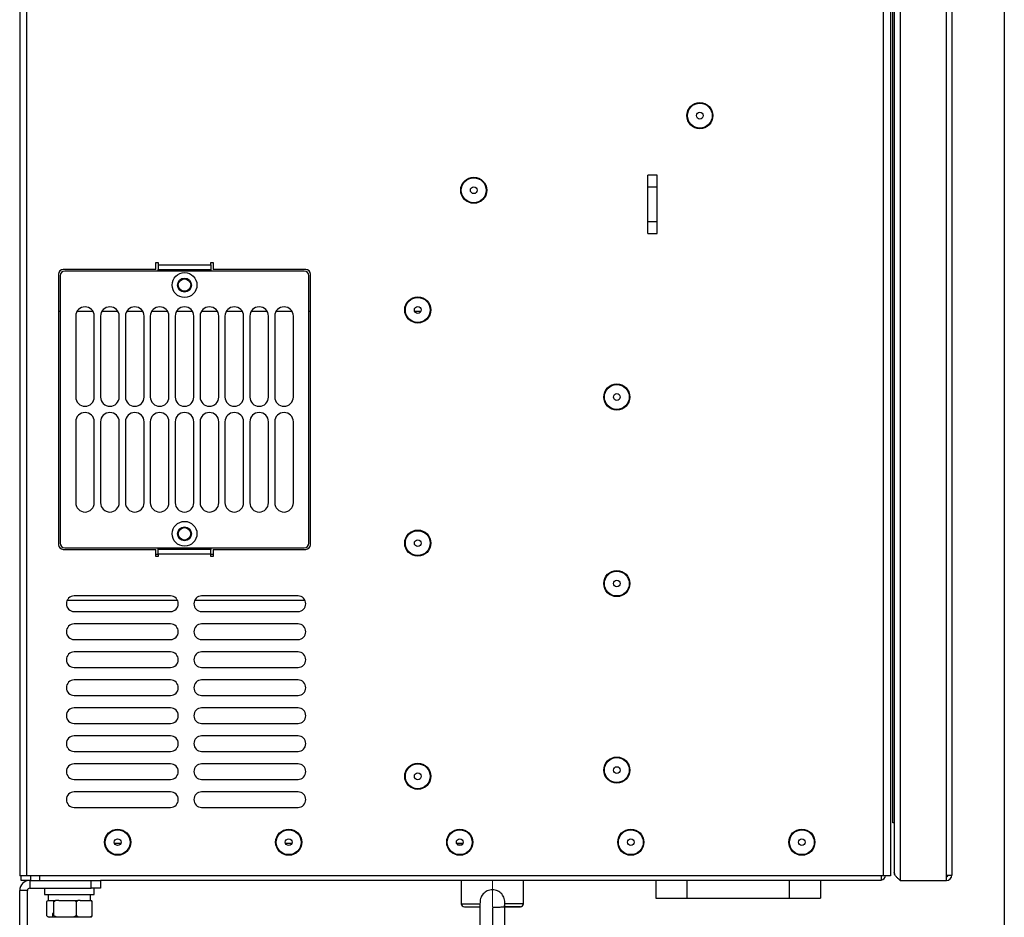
# Model space of a CAD drawing. Header units: millimetres. Extents: x -415 to 5, y -292 to 5.
# Tile 38 of 72: x -227 to -164, y -182 to -124. Entities that reach past the tile are written whole.
import ezdxf

# ---------------------------------------------------------------- set-up
doc = ezdxf.new("R2010")
doc.units = ezdxf.units.MM
doc.header["$MEASUREMENT"] = 0
doc.linetypes.add('CENTERX2', pattern=[20.32, 12.7, -2.54, 2.54, -2.54])
doc.layers.add('中心线', color=1, linetype='CENTERX2')
doc.layers.add('实线', color=2, linetype='Continuous', lineweight=25)
doc.styles.add('SLDTEXTSTYLE16', font='ARIAL.TTF', dxfattribs={"width": 0.948})
doc.dimstyles.new('SLDDIMSTYLE0', dxfattribs={"dimtxt": 3.5, "dimasz": 2.8, "dimexe": 0, "dimexo": 0.0625, "dimgap": 0.875, "dimtad": 2, "dimlfac": 5, "dimrnd": 1e-09, "dimzin": 12, "dimdsep": 46, "dimtxsty": 'SLDTEXTSTYLE16', "dimsah": 1, "dimcen": 0.09, "dimadec": 0, "dimazin": 3, "dimtfac": 1, "dimtofl": 0, "dimtmove": 0, "dimatfit": 3, "dimfxl": 1, "dimfrac": 2, "dimtolj": 1, "dimtzin": 12, "dimarcsym": 0})

# ---------------------------------------------------------------- blocks, each defined once
blk = doc.blocks.new('*D46')
at = {"color": 0, "linetype": 'Continuous', "lineweight": -2}
for p, q in [((-196.56, -181.287), (-196.56, -195.285)), ((-226.96, -184.574), (-226.96, -195.285)), ((-199.36, -195.285), (-224.16, -195.285))]:
    blk.add_line(p, q, dxfattribs=at)
at = {"color": 0}
for points in [[(-224.16, -194.818), (-224.16, -195.752), (-226.96, -195.285)], [(-199.36, -195.752), (-199.36, -194.818), (-196.56, -195.285)]]:
    blk.add_solid(points, dxfattribs=at)
at = {"layer": 'Defpoints', "color": 0}
for p in [(-196.56, -181.225), (-226.96, -184.512), (-226.96, -195.285)]:
    blk.add_point(p, dxfattribs=at)
at = {"color": 0, "lineweight": 18, "insert": (-211.075, -196.16), "char_height": 3.5, "attachment_point": 2, "style": 'SLDTEXTSTYLE16'}
blk.add_mtext('\\A1;152', dxfattribs=at)
blk = doc.blocks.new('*D48')
at = {"color": 0, "linetype": 'Continuous', "lineweight": -2}
for p, q in [((-163.641, -84.657), (-163.641, -202.712)), ((-226.96, -184.574), (-226.96, -202.712)), ((-224.16, -202.712), (-166.441, -202.712))]:
    blk.add_line(p, q, dxfattribs=at)
at = {"color": 0}
for points in [[(-224.16, -202.245), (-224.16, -203.178), (-226.96, -202.712)], [(-166.441, -203.178), (-166.441, -202.245), (-163.641, -202.712)]]:
    blk.add_solid(points, dxfattribs=at)
at = {"layer": 'Defpoints', "color": 0}
for p in [(-163.641, -84.595), (-226.96, -184.512), (-163.641, -202.712)]:
    blk.add_point(p, dxfattribs=at)
at = {"color": 0, "lineweight": 18, "insert": (-193.651, -203.587), "char_height": 3.5, "attachment_point": 2, "style": 'SLDTEXTSTYLE16'}
blk.add_mtext('\\A1;317', dxfattribs=at)

msp = doc.modelspace()

# ---------------------------------------------------------------- linework, layer by layer
at = {"layer": '中心线', "color": 7, "linetype": 'CENTERX2', "lineweight": 18}
for p, q in [((-198.5602, -179.5117), (-194.5602, -179.5117)), ((-196.5602, -179.5117), (-196.5602, -181.2247))]:
    msp.add_line(p, q, dxfattribs=at)
at = {"layer": '实线', "color": 7, "linetype": 'Continuous', "lineweight": 25}
for p, q in [((-226.9602, -63.2117), (-226.9602, -179.2117)), ((-226.5129, -63.2117), (-226.5129, -179.2117)), ((-171.4075, -179.2117), (-171.4075, -63.2117)), ((-170.9602, -63.2117), (-170.9602, -179.2117)), ((-170.8129, -175.8117), (-170.8129, -66.6117)), ((-170.7202, -105.0117), (-170.7202, -178.9829)), ((-170.3329, -105.0117), (-170.3329, -179.5117)), ((-167.3602, -179.1717), (-167.3602, -105.0117)), ((-167.0202, -105.0117), (-167.0202, -179.1717)), ((-185.9602, -134.1315), (-186.5602, -134.1315)), ((-186.5602, -137.8918), (-186.5602, -134.1315)), ((-185.9602, -137.8918), (-185.9602, -134.1315)), ((-186.5602, -134.8833), (-185.9602, -134.8833)), ((-185.9602, -137.1401), (-186.5602, -137.1401)), ((-186.5602, -137.8918), (-185.9602, -137.8918)), ((-218.2102, -140.2117), (-218.2102, -139.7617)), ((-218.2102, -139.7617), (-218.0602, -139.7617)), ((-218.0602, -139.7617), (-218.0602, -139.9117)), ((-218.0602, -139.9117), (-214.6602, -139.9117)), ((-218.0602, -139.9117), (-218.0602, -140.2117)), ((-214.6602, -139.9117), (-214.6602, -139.7617)), ((-214.6602, -139.7617), (-214.5102, -139.7617)), ((-214.6602, -139.9117), (-214.6602, -140.2117)), ((-214.5102, -139.7617), (-214.5102, -140.2117)), ((-224.4602, -140.5117), (-224.4602, -157.9117)), ((-218.2102, -140.2117), (-224.1602, -140.2117)), ((-208.6602, -140.3117), (-224.0602, -140.3117)), ((-218.0602, -140.2117), (-214.6602, -140.2117)), ((-218.0602, -140.3117), (-218.0602, -140.2117)), ((-214.6602, -140.2117), (-214.6602, -140.3117)), ((-208.5602, -140.2117), (-214.5102, -140.2117)), ((-208.2602, -157.9117), (-208.2602, -140.5117)), ((-224.3602, -140.6117), (-224.3602, -157.8117)), ((-208.3602, -157.8117), (-208.3602, -140.6117)), ((-224.3602, -142.9117), (-224.4602, -142.9117)), ((-222.2406, -142.9117), (-223.2798, -142.9117)), ((-220.6406, -142.9117), (-221.6798, -142.9117)), ((-219.0406, -142.9117), (-220.0798, -142.9117)), ((-217.4406, -142.9117), (-218.4798, -142.9117)), ((-215.8406, -142.9117), (-216.8798, -142.9117)), ((-214.2406, -142.9117), (-215.2798, -142.9117)), ((-212.6406, -142.9117), (-213.6798, -142.9117)), ((-211.0406, -142.9117), (-212.0798, -142.9117)), ((-209.4406, -142.9117), (-210.4798, -142.9117)), ((-208.2602, -142.9117), (-208.3602, -142.9117)), ((-201.1665, -142.9117), (-201.5539, -142.9117)), ((-223.3602, -143.2117), (-223.3602, -148.4117)), ((-222.1602, -148.4117), (-222.1602, -143.2117)), ((-221.7602, -143.2117), (-221.7602, -148.4117)), ((-220.5602, -148.4117), (-220.5602, -143.2117)), ((-220.1602, -143.2117), (-220.1602, -148.4117)), ((-218.9602, -148.4117), (-218.9602, -143.2117)), ((-218.5602, -143.2117), (-218.5602, -148.4117)), ((-217.3602, -148.4117), (-217.3602, -143.2117)), ((-216.9602, -143.2117), (-216.9602, -148.4117)), ((-215.7602, -148.4117), (-215.7602, -143.2117)), ((-215.3602, -143.2117), (-215.3602, -148.4117)), ((-214.1602, -148.4117), (-214.1602, -143.2117)), ((-213.7602, -143.2117), (-213.7602, -148.4117)), ((-212.5602, -148.4117), (-212.5602, -143.2117)), ((-212.1602, -143.2117), (-212.1602, -148.4117)), ((-210.9602, -148.4117), (-210.9602, -143.2117)), ((-210.5602, -143.2117), (-210.5602, -148.4117)), ((-209.3602, -148.4117), (-209.3602, -143.2117)), ((-223.3602, -150.0117), (-223.3602, -155.2117)), ((-222.1602, -155.2117), (-222.1602, -150.0117)), ((-221.7602, -150.0117), (-221.7602, -155.2117)), ((-220.5602, -155.2117), (-220.5602, -150.0117)), ((-220.1602, -150.0117), (-220.1602, -155.2117)), ((-218.9602, -155.2117), (-218.9602, -150.0117)), ((-218.5602, -150.0117), (-218.5602, -155.2117)), ((-217.3602, -155.2117), (-217.3602, -150.0117)), ((-216.9602, -150.0117), (-216.9602, -155.2117)), ((-215.7602, -155.2117), (-215.7602, -150.0117)), ((-215.3602, -150.0117), (-215.3602, -155.2117)), ((-214.1602, -155.2117), (-214.1602, -150.0117)), ((-213.7602, -150.0117), (-213.7602, -155.2117)), ((-212.5602, -155.2117), (-212.5602, -150.0117)), ((-212.1602, -150.0117), (-212.1602, -155.2117)), ((-210.9602, -155.2117), (-210.9602, -150.0117)), ((-210.5602, -150.0117), (-210.5602, -155.2117)), ((-209.3602, -155.2117), (-209.3602, -150.0117)), ((-224.1602, -158.2117), (-218.2102, -158.2117)), ((-224.0602, -158.1117), (-208.6602, -158.1117)), ((-218.2102, -158.6617), (-218.2102, -158.2117)), ((-218.0602, -158.2117), (-218.0602, -158.1117)), ((-218.0602, -158.5117), (-218.0602, -158.2117)), ((-214.6602, -158.2117), (-218.0602, -158.2117)), ((-214.6602, -158.1117), (-214.6602, -158.2117)), ((-214.6602, -158.5117), (-214.6602, -158.2117)), ((-214.5102, -158.2117), (-208.5602, -158.2117)), ((-214.5102, -158.2117), (-214.5102, -158.6617)), ((-218.2102, -158.5117), (-218.0602, -158.5117)), ((-218.0602, -158.6617), (-218.2102, -158.6617)), ((-218.0602, -158.5117), (-218.0602, -158.6617)), ((-214.6602, -158.5117), (-218.0602, -158.5117)), ((-214.6602, -158.5117), (-214.5102, -158.5117)), ((-214.6602, -158.6617), (-214.6602, -158.5117)), ((-214.5102, -158.6617), (-214.6602, -158.6617)), ((-217.2602, -161.2117), (-223.4602, -161.2117)), ((-209.0602, -161.2117), (-215.2602, -161.2117)), ((-216.802, -161.5117), (-223.9185, -161.5117)), ((-208.602, -161.5117), (-215.7185, -161.5117)), ((-223.4602, -162.2117), (-217.2602, -162.2117)), ((-215.2602, -162.2117), (-209.0602, -162.2117)), ((-217.2602, -163.0117), (-223.4602, -163.0117)), ((-209.0602, -163.0117), (-215.2602, -163.0117)), ((-223.4602, -164.0117), (-217.2602, -164.0117)), ((-215.2602, -164.0117), (-209.0602, -164.0117)), ((-217.2602, -164.8117), (-223.4602, -164.8117)), ((-209.0602, -164.8117), (-215.2602, -164.8117)), ((-223.4602, -165.8117), (-217.2602, -165.8117)), ((-215.2602, -165.8117), (-209.0602, -165.8117)), ((-217.2602, -166.6117), (-223.4602, -166.6117)), ((-209.0602, -166.6117), (-215.2602, -166.6117)), ((-223.4602, -167.6117), (-217.2602, -167.6117)), ((-215.2602, -167.6117), (-209.0602, -167.6117)), ((-217.2602, -168.4117), (-223.4602, -168.4117)), ((-209.0602, -168.4117), (-215.2602, -168.4117)), ((-223.4602, -169.4117), (-217.2602, -169.4117)), ((-215.2602, -169.4117), (-209.0602, -169.4117)), ((-217.2602, -170.2117), (-223.4602, -170.2117)), ((-209.0602, -170.2117), (-215.2602, -170.2117)), ((-223.4602, -171.2117), (-217.2602, -171.2117)), ((-215.2602, -171.2117), (-209.0602, -171.2117)), ((-217.2602, -172.0117), (-223.4602, -172.0117)), ((-209.0602, -172.0117), (-215.2602, -172.0117)), ((-223.4602, -173.0117), (-217.2602, -173.0117)), ((-215.2602, -173.0117), (-209.0602, -173.0117)), ((-217.2602, -173.8117), (-223.4602, -173.8117)), ((-209.0602, -173.8117), (-215.2602, -173.8117)), ((-223.4602, -174.8117), (-217.2602, -174.8117)), ((-215.2602, -174.8117), (-209.0602, -174.8117)), ((-170.7202, -175.8117), (-170.8129, -175.8117)), ((-220.8698, -177.1117), (-220.4506, -177.1117)), ((-209.8698, -177.1117), (-209.4506, -177.1117)), ((-198.8698, -177.1117), (-198.4506, -177.1117)), ((-198.8083, -177.2117), (-198.5121, -177.2117)), ((-170.7202, -178.9829), (-170.7202, -179.1243)), ((-170.7202, -179.1243), (-170.6779, -179.1243)), ((-167.3602, -179.5117), (-167.3602, -179.1717)), ((-167.3602, -179.1717), (-167.0202, -179.1717)), ((-226.5129, -179.2117), (-226.9602, -179.2117)), ((-226.8602, -179.5117), (-226.8602, -179.2117)), ((-226.3129, -179.5117), (-226.8602, -179.5117)), ((-171.4075, -179.2117), (-226.5129, -179.2117)), ((-226.3129, -179.5117), (-226.3129, -180.0117)), ((-226.3129, -179.5117), (-222.3602, -179.5117)), ((-226.2602, -179.2117), (-226.2602, -179.5117)), ((-225.6602, -179.5117), (-225.6602, -179.2117)), ((-222.3602, -179.5117), (-221.7602, -179.5117)), ((-222.3602, -180.0117), (-222.3602, -179.5117)), ((-221.7602, -179.5117), (-221.7602, -180.0117)), ((-171.6602, -179.5117), (-221.7602, -179.5117)), ((-198.5602, -179.5117), (-198.5602, -181.0137)), ((-194.5602, -181.0137), (-194.5602, -179.5117)), ((-186.0602, -179.5117), (-186.0602, -180.6617)), ((-184.0602, -179.5117), (-184.0602, -180.6617)), ((-177.4602, -180.6617), (-177.4602, -179.5117)), ((-175.4602, -179.5117), (-175.4602, -180.6617)), ((-171.5602, -179.5117), (-171.6602, -179.5117)), ((-171.5602, -179.2117), (-171.5602, -179.5117)), ((-170.9602, -179.2117), (-171.4075, -179.2117)), ((-170.3329, -179.5117), (-167.3602, -179.5117)), ((-226.4602, -180.159), (-226.9602, -180.159)), ((-226.9602, -184.5117), (-226.9602, -180.159)), ((-226.4602, -184.5117), (-226.4602, -180.159)), ((-226.3129, -180.0117), (-222.3602, -180.0117)), ((-225.3602, -180.0117), (-225.3602, -180.4117)), ((-225.3602, -180.4117), (-222.1602, -180.4117)), ((-225.1242, -180.4117), (-225.1242, -180.8117)), ((-222.3962, -180.8117), (-222.3962, -180.4117)), ((-221.7602, -180.0117), (-222.3602, -180.0117)), ((-222.1602, -180.4117), (-222.1602, -180.0117)), ((-225.2263, -180.8717), (-225.2263, -181.7717)), ((-225.1396, -180.8117), (-225.1242, -180.8117)), ((-225.1242, -180.8117), (-224.8745, -180.8117)), ((-224.8745, -180.8117), (-224.6468, -180.8117)), ((-224.7724, -181.7717), (-224.7724, -180.8717)), ((-224.4427, -180.8117), (-224.6468, -180.8117)), ((-224.4427, -180.8117), (-223.6361, -180.8117)), ((-223.6361, -180.8117), (-223.432, -180.8117)), ((-223.432, -180.8117), (-223.214, -180.8117)), ((-223.3064, -181.7717), (-223.3064, -180.8717)), ((-223.0787, -180.8117), (-223.2196, -180.8117)), ((-223.0787, -180.8117), (-222.5218, -180.8117)), ((-222.5218, -180.8117), (-222.3809, -180.8117)), ((-222.3809, -180.8117), (-222.333, -180.8117)), ((-222.2941, -181.7717), (-222.2941, -180.8717)), ((-197.3602, -181.0116), (-197.3602, -185.9117)), ((-197.3601, -181.0137), (-197.3597, -181.0335)), ((-195.7602, -185.9117), (-195.7602, -181.0034)), ((-186.0602, -180.6617), (-184.0602, -180.6617)), ((-184.0602, -180.6617), (-177.4602, -180.6617)), ((-177.4602, -180.6617), (-175.4602, -180.6617)), ((-224.8602, -181.6317), (-224.8602, -181.8717)), ((-224.7724, -181.6317), (-224.8602, -181.6317)), ((-198.3623, -181.2137), (-197.3602, -181.224)), ((-198.3623, -181.2137), (-197.3602, -181.2137)), ((-195.7602, -181.224), (-194.7582, -181.2137)), ((-194.7582, -181.2137), (-195.7602, -181.2137)), ((-224.8414, -181.8717), (-225.1574, -181.8717)), ((-224.5498, -181.8717), (-224.8414, -181.8717)), ((-223.529, -181.8717), (-224.5498, -181.8717)), ((-223.1526, -181.8717), (-223.529, -181.8717)), ((-222.4478, -181.8717), (-223.1526, -181.8717)), ((-222.3631, -181.8717), (-222.4478, -181.8717))]:
    msp.add_line(p, q, dxfattribs=at)
at = {"layer": '实线', "color": 7, "linetype": 'Continuous', "lineweight": 25, "flags": 128}
for points in [[(-198.5602, -181.0137), (-198.523, -181.0137), (-198.4127, -181.0137), (-198.2335, -181.0137), (-197.992, -181.0137), (-197.6972, -181.0137), (-197.3601, -181.0137)], [(-194.5602, -181.0137), (-194.5974, -181.0137), (-194.7077, -181.0137), (-194.8869, -181.0137), (-195.1284, -181.0137), (-195.4232, -181.0137), (-195.7603, -181.0137)]]:
    msp.add_lwpolyline(points, dxfattribs=at)
at = {"layer": '实线', "color": 7, "linetype": 'Continuous', "lineweight": 25}
for centre, radius in [((-183.2202, -130.3117), 0.84), ((-183.2202, -130.3117), 0.8), ((-183.2202, -130.3117), 0.218), ((-197.7602, -135.1117), 0.84), ((-197.7602, -135.1117), 0.8), ((-197.7602, -135.1117), 0.218), ((-216.3602, -141.2117), 0.8), ((-216.3602, -141.2117), 0.45), ((-216.3602, -141.2117), 0.4), ((-201.3602, -142.8117), 0.84), ((-201.3602, -142.8117), 0.8), ((-201.3602, -142.8117), 0.218), ((-188.5602, -148.4117), 0.84), ((-188.5602, -148.4117), 0.8), ((-188.5602, -148.4117), 0.218), ((-216.3602, -157.2117), 0.8), ((-216.3602, -157.2117), 0.45), ((-216.3602, -157.2117), 0.4), ((-201.3602, -157.8117), 0.84), ((-201.3602, -157.8117), 0.8), ((-201.3602, -157.8117), 0.218), ((-188.5602, -160.4117), 0.84), ((-188.5602, -160.4117), 0.8), ((-188.5602, -160.4117), 0.218), ((-188.5602, -172.4117), 0.84), ((-201.3602, -172.8117), 0.84), ((-201.3602, -172.8117), 0.8), ((-188.5602, -172.4117), 0.8), ((-188.5602, -172.4117), 0.218), ((-201.3602, -172.8117), 0.218), ((-220.6602, -177.0517), 0.84), ((-220.6602, -177.0517), 0.8), ((-209.6602, -177.0517), 0.84), ((-209.6602, -177.0517), 0.8), ((-198.6602, -177.0517), 0.84), ((-198.6602, -177.0517), 0.8), ((-187.6602, -177.0517), 0.84), ((-187.6602, -177.0517), 0.8), ((-176.6602, -177.0517), 0.84), ((-176.6602, -177.0517), 0.8), ((-220.6602, -177.0517), 0.218), ((-209.6602, -177.0517), 0.218), ((-198.6602, -177.0517), 0.218), ((-187.6602, -177.0517), 0.218), ((-176.6602, -177.0517), 0.218)]:
    msp.add_circle(centre, radius, dxfattribs=at)
for centre, radius, start, end in [((-224.1602, -140.5117), 0.3, 90, 180), ((-224.0602, -140.6117), 0.3, 90, 180), ((-208.6602, -140.6117), 0.3, 0, 90), ((-208.5602, -140.5117), 0.3, 0, 90), ((-222.7602, -143.2117), 0.6, 0, 180), ((-221.1602, -143.2117), 0.6, 0, 180), ((-219.5602, -143.2117), 0.6, 0, 180), ((-217.9602, -143.2117), 0.6, 0, 180), ((-216.3602, -143.2117), 0.6, 0, 180), ((-214.7602, -143.2117), 0.6, 0, 180), ((-213.1602, -143.2117), 0.6, 0, 180), ((-211.5602, -143.2117), 0.6, 0, 180), ((-209.9602, -143.2117), 0.6, 0, 180), ((-222.7602, -148.4117), 0.6, 180, 0), ((-221.1602, -148.4117), 0.6, 180, 0), ((-219.5602, -148.4117), 0.6, 180, 0), ((-217.9602, -148.4117), 0.6, 180, 0), ((-216.3602, -148.4117), 0.6, 180, 0), ((-214.7602, -148.4117), 0.6, 180, 0), ((-213.1602, -148.4117), 0.6, 180, 0), ((-211.5602, -148.4117), 0.6, 180, 0), ((-209.9602, -148.4117), 0.6, 180, 0), ((-222.7602, -150.0117), 0.6, 0, 180), ((-221.1602, -150.0117), 0.6, 0, 180), ((-219.5602, -150.0117), 0.6, 0, 180), ((-217.9602, -150.0117), 0.6, 0, 180), ((-216.3602, -150.0117), 0.6, 0, 180), ((-214.7602, -150.0117), 0.6, 0, 180), ((-213.1602, -150.0117), 0.6, 0, 180), ((-211.5602, -150.0117), 0.6, 0, 180), ((-209.9602, -150.0117), 0.6, 0, 180), ((-222.7602, -155.2117), 0.6, 180, 0), ((-221.1602, -155.2117), 0.6, 180, 0), ((-219.5602, -155.2117), 0.6, 180, 0), ((-217.9602, -155.2117), 0.6, 180, 0), ((-216.3602, -155.2117), 0.6, 180, 0), ((-214.7602, -155.2117), 0.6, 180, 0), ((-213.1602, -155.2117), 0.6, 180, 0), ((-211.5602, -155.2117), 0.6, 180, 0), ((-209.9602, -155.2117), 0.6, 180, 0), ((-224.1602, -157.9117), 0.3, 180, 270), ((-224.0602, -157.8117), 0.3, 180, 270), ((-208.6602, -157.8117), 0.3, 270, 0), ((-208.5602, -157.9117), 0.3, 270, 0), ((-223.4602, -161.7117), 0.5, 90, 270), ((-217.2602, -161.7117), 0.5, 270, 90), ((-215.2602, -161.7117), 0.5, 90, 270), ((-209.0602, -161.7117), 0.5, 270, 90), ((-223.4602, -163.5117), 0.5, 90, 270), ((-217.2602, -163.5117), 0.5, 270, 90), ((-215.2602, -163.5117), 0.5, 90, 270), ((-209.0602, -163.5117), 0.5, 270, 90), ((-223.4602, -165.3117), 0.5, 90, 270), ((-217.2602, -165.3117), 0.5, 270, 90), ((-215.2602, -165.3117), 0.5, 90, 270), ((-209.0602, -165.3117), 0.5, 270, 90), ((-223.4602, -167.1117), 0.5, 90, 270), ((-217.2602, -167.1117), 0.5, 270, 90), ((-215.2602, -167.1117), 0.5, 90, 270), ((-209.0602, -167.1117), 0.5, 270, 90), ((-223.4602, -168.9117), 0.5, 90, 270), ((-217.2602, -168.9117), 0.5, 270, 90), ((-215.2602, -168.9117), 0.5, 90, 270), ((-209.0602, -168.9117), 0.5, 270, 90), ((-223.4602, -170.7117), 0.5, 90, 270), ((-217.2602, -170.7117), 0.5, 270, 90), ((-215.2602, -170.7117), 0.5, 90, 270), ((-209.0602, -170.7117), 0.5, 270, 90), ((-223.4602, -172.5117), 0.5, 90, 270), ((-217.2602, -172.5117), 0.5, 270, 90), ((-215.2602, -172.5117), 0.5, 90, 270), ((-209.0602, -172.5117), 0.5, 270, 90), ((-223.4602, -174.3117), 0.5, 90, 270), ((-217.2602, -174.3117), 0.5, 270, 90), ((-215.2602, -174.3117), 0.5, 90, 270), ((-209.0602, -174.3117), 0.5, 270, 90), ((-167.3602, -179.1717), 0.34, 270, 0), ((-167.3602, -179.1717), 0.1, 270, 0), ((-226.3129, -180.159), 0.6473, 90, 180), ((-171.6602, -179.1117), 0.4, 284.477512, 345.522488), ((-226.3129, -180.159), 0.1473, 90, 180), ((-198.3602, -181.0137), 0.2, 180, 269.414896), ((-194.7602, -181.0137), 0.2, 270.585102, 0)]:
    msp.add_arc(centre, radius, start, end, dxfattribs=at)
for points, knots in [([(-170.3329, -179.5117), (-170.384, -179.4672), (-170.4339, -179.4239), (-170.5043, -179.3576), (-170.527, -179.3354), (-170.569, -179.2915), (-170.5885, -179.2697), (-170.6244, -179.2257), (-170.6407, -179.2034), (-170.6689, -179.1594), (-170.6808, -179.1375), (-170.7099, -179.0717), (-170.7202, -179.0274), (-170.7202, -178.9829)], [0, 0, 0, 0, 0.25, 0.25, 0.375, 0.375, 0.5, 0.5, 0.625, 0.625, 0.75, 0.75, 1, 1, 1, 1]), ([(-195.7603, -181.0137), (-195.7588, -180.8993), (-195.7706, -180.7869), (-195.8191, -180.6229), (-195.8401, -180.5708), (-195.8925, -180.4721), (-195.9244, -180.425), (-195.997, -180.3407), (-196.0377, -180.3031), (-196.1281, -180.2369), (-196.1772, -180.2088), (-196.2799, -180.164), (-196.3346, -180.1468), (-196.446, -180.1241), (-196.5026, -180.1184), (-196.6175, -180.1183), (-196.6739, -180.124), (-196.7847, -180.1466), (-196.8396, -180.1637), (-196.9426, -180.2085), (-196.9911, -180.2361), (-197.0819, -180.3023), (-197.123, -180.3403), (-197.1955, -180.4243), (-197.2275, -180.4713), (-197.2801, -180.5703), (-197.3011, -180.6224), (-197.3335, -180.7314), (-197.3445, -180.7873), (-197.3582, -180.8997), (-197.3608, -180.9565), (-197.3601, -181.0137)], [0, 0, 0, 0, 0.125, 0.125, 0.1875, 0.1875, 0.25, 0.25, 0.3125, 0.3125, 0.375, 0.375, 0.4375, 0.4375, 0.5, 0.5, 0.5625, 0.5625, 0.625, 0.625, 0.6875, 0.6875, 0.75, 0.75, 0.8125, 0.8125, 0.875, 0.875, 0.9375, 0.9375, 1, 1, 1, 1]), ([(-225.1396, -180.8117), (-225.154, -180.8211), (-225.1832, -180.8402), (-225.2118, -180.8611), (-225.2263, -180.8717)], [0, 0, 0, 0, 0.4938043, 1, 1, 1, 1]), ([(-224.7724, -180.8717), (-224.7515, -180.8611), (-224.71, -180.8402), (-224.6677, -180.8211), (-224.6468, -180.8117)], [0, 0, 0, 0, 0.5061957, 1, 1, 1, 1]), ([(-223.432, -180.8117), (-223.4111, -180.8211), (-223.3688, -180.8402), (-223.3274, -180.8611), (-223.3064, -180.8717)], [0, 0, 0, 0, 0.4938043, 1, 1, 1, 1]), ([(-223.3064, -180.8717), (-223.2919, -180.8611), (-223.2632, -180.8402), (-223.234, -180.8211), (-223.2196, -180.8117)], [0, 0, 0, 0, 0.5061957, 1, 1, 1, 1]), ([(-222.3809, -180.8117), (-222.3664, -180.8211), (-222.3373, -180.8402), (-222.3086, -180.8611), (-222.2941, -180.8717)], [0, 0, 0, 0, 0.4938043, 1, 1, 1, 1]), ([(-222.2941, -180.8717), (-222.3006, -180.8611), (-222.3135, -180.8402), (-222.3266, -180.8211), (-222.333, -180.8117)], [0, 0, 0, 0, 0.5061957, 1, 1, 1, 1]), ([(-195.8151, -181.2137), (-195.8085, -181.2134), (-195.8012, -181.2081), (-195.7873, -181.188), (-195.7809, -181.1732), (-195.7656, -181.118), (-195.761, -181.0665), (-195.7603, -181.0137)], [0, 0, 0, 0, 0.25, 0.25, 0.5, 0.5, 1, 1, 1, 1]), ([(-196.5602, -181.2254), (-196.5327, -181.2254), (-196.5061, -181.2253), (-196.4541, -181.2251), (-196.4287, -181.2249), (-196.3575, -181.2244), (-196.3145, -181.2239), (-196.236, -181.2229), (-196.2002, -181.2224), (-196.1331, -181.2213), (-196.1016, -181.2208), (-196.0139, -181.2192), (-195.9637, -181.2181), (-195.8778, -181.2159), (-195.8422, -181.2148), (-195.8151, -181.2137)], [0, 0, 0, 0, 0.0625, 0.0625, 0.125, 0.125, 0.25, 0.25, 0.375, 0.375, 0.5, 0.5, 0.75, 0.75, 1, 1, 1, 1])]:
    msp.add_open_spline(points, degree=3, knots=knots, dxfattribs=at)
for points in [[(-225.2263, -181.7717), (-225.1762, -181.8088), (-225.1251, -181.8426), (-225.0726, -181.8717)], [(-224.5498, -181.8717), (-224.6259, -181.8426), (-224.6999, -181.8088), (-224.7724, -181.7717)], [(-223.3064, -181.7717), (-223.3789, -181.8088), (-223.453, -181.8426), (-223.529, -181.8717)], [(-223.1526, -181.8717), (-223.2052, -181.8426), (-223.2563, -181.8088), (-223.3064, -181.7717)], [(-222.2941, -181.7717), (-222.3442, -181.8088), (-222.3953, -181.8426), (-222.4478, -181.8717)], [(-222.3631, -181.8717), (-222.3395, -181.8426), (-222.3166, -181.8088), (-222.2941, -181.7717)]]:
    msp.add_open_spline(points, degree=3, dxfattribs=at)

# ---------------------------------------------------------------- dimensions: what is measured, and where the dimension line sits
at = {"color": 3, "linetype": 'Continuous', "lineweight": 18}
dim = msp.add_linear_dim(base=(-163.6415, -202.7117), p1=(-226.9602, -184.5117), p2=(-163.6415, -84.5946), text='317', dimstyle='SLDDIMSTYLE0', dxfattribs=at)
dim.commit()
dim.dimension.update_dxf_attribs({"geometry": '*D48', "text_midpoint": (-193.6506, -202.7117), "dimtype": 160})
dim = msp.add_linear_dim(base=(-226.9602, -195.2852), p1=(-196.5602, -181.2247), p2=(-226.9602, -184.5117), dimstyle='SLDDIMSTYLE0', dxfattribs=at)
dim.commit()
dim.dimension.update_dxf_attribs({"geometry": '*D46', "text_midpoint": (-211.0752, -195.2852), "dimtype": 160})

doc.saveas('drawing.dxf')
